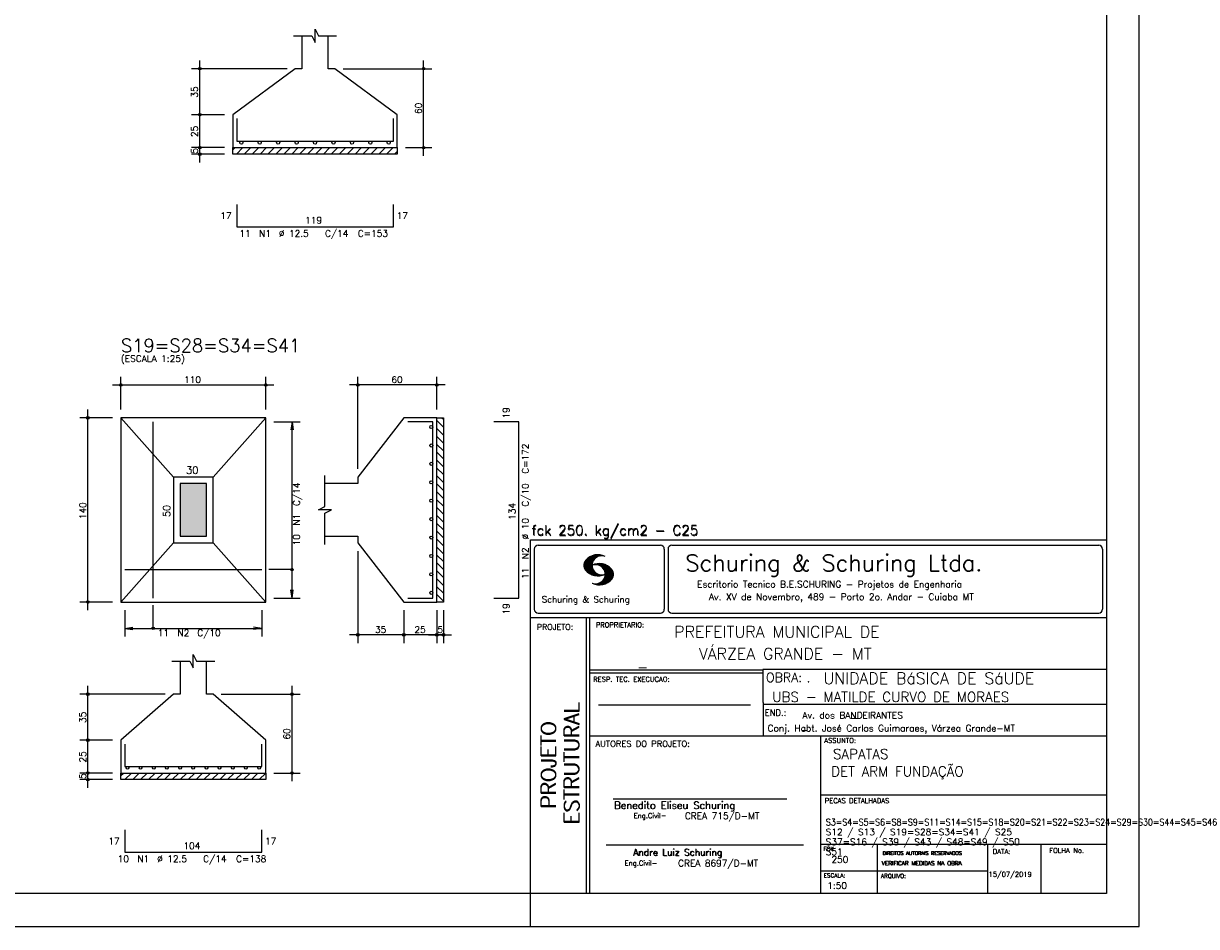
# Model space of a CAD drawing. Extents: x 0 to 85.8, y 0 to 59.4.
# Tile 4 of 5: x 50.2 to 85.8, y 0 to 27.5. Entities that reach past the tile are written whole.
import ezdxf

# ---------------------------------------------------------------- set-up
doc = ezdxf.new("R2010")
doc.units = 0
for name, color, linetype in [('1', 1, 'CONTINUOUS'), ('2', 2, 'CONTINUOUS'), ('3', 3, 'CONTINUOUS'), ('6', 6, 'CONTINUOUS'), ('7', 7, 'CONTINUOUS')]:
    doc.layers.add(name, color=color, linetype=linetype)
doc.styles.get("Standard").update_dxf_attribs({"font": 'ROMANS.SHX'})

msp = doc.modelspace()

# ---------------------------------------------------------------- linework, layer by layer
at = {"layer": '1', "linetype": 'CONTINUOUS'}
for p, q in [((56.5528, 23.615766), (56.620634, 23.6836)), ((56.66105, 23.4836), (56.86105, 23.6836)), ((56.901466, 23.4836), (57.101466, 23.6836)), ((57.141883, 23.4836), (57.341883, 23.6836)), ((57.382299, 23.4836), (57.582299, 23.6836)), ((57.622715, 23.4836), (57.822715, 23.6836)), ((57.863132, 23.4836), (58.063132, 23.6836)), ((58.103548, 23.4836), (58.303548, 23.6836)), ((58.343964, 23.4836), (58.543964, 23.6836)), ((58.584381, 23.4836), (58.784381, 23.6836)), ((58.824797, 23.4836), (59.024797, 23.6836)), ((59.065213, 23.4836), (59.265213, 23.6836)), ((59.30563, 23.4836), (59.50563, 23.6836)), ((59.546046, 23.4836), (59.746046, 23.6836)), ((59.786462, 23.4836), (59.986462, 23.6836)), ((60.026878, 23.4836), (60.226878, 23.6836)), ((60.267295, 23.4836), (60.467295, 23.6836)), ((60.507711, 23.4836), (60.707711, 23.6836)), ((60.748127, 23.4836), (60.948127, 23.6836)), ((60.988544, 23.4836), (61.188544, 23.6836)), ((61.22896, 23.4836), (61.42896, 23.6836)), ((61.469376, 23.4836), (61.5528, 23.567024)), ((62.7528, 15.382499), (62.9528, 15.182499)), ((62.908516, 15.4672), (62.9528, 15.422916)), ((62.7528, 15.142083), (62.9528, 14.942083)), ((62.7528, 14.901667), (62.9528, 14.701667)), ((62.7528, 14.66125), (62.9528, 14.46125)), ((62.7528, 14.420834), (62.9528, 14.220834)), ((62.7528, 14.180418), (62.9528, 13.980418)), ((62.7528, 13.940001), (62.9528, 13.740001)), ((62.7528, 13.699585), (62.9528, 13.499585)), ((62.7528, 13.459169), (62.9528, 13.259169)), ((62.7528, 13.218753), (62.9528, 13.018753)), ((62.7528, 12.978336), (62.9528, 12.778336)), ((62.7528, 12.73792), (62.9528, 12.53792)), ((62.7528, 12.497504), (62.9528, 12.297504)), ((62.7528, 12.257087), (62.9528, 12.057087)), ((62.7528, 12.016671), (62.9528, 11.816671)), ((62.7528, 11.776255), (62.9528, 11.576255)), ((62.7528, 11.535838), (62.9528, 11.335838)), ((62.7528, 11.295422), (62.9528, 11.095422)), ((62.7528, 11.055006), (62.9528, 10.855006)), ((62.7528, 10.81459), (62.9528, 10.61459)), ((62.7528, 10.574173), (62.9528, 10.374173)), ((62.7528, 10.333757), (62.9528, 10.133757)), ((62.7528, 10.093341), (62.9528, 9.893341)), ((53.1528, 4.588706), (53.231294, 4.6672)), ((53.27171, 4.4672), (53.47171, 4.6672)), ((53.512126, 4.4672), (53.712126, 4.6672)), ((53.752543, 4.4672), (53.952543, 4.6672)), ((53.992959, 4.4672), (54.192959, 4.6672)), ((54.233375, 4.4672), (54.433375, 4.6672)), ((54.473792, 4.4672), (54.673792, 4.6672)), ((54.714208, 4.4672), (54.914208, 4.6672)), ((54.954624, 4.4672), (55.154624, 4.6672)), ((55.19504, 4.4672), (55.39504, 4.6672)), ((55.435457, 4.4672), (55.635457, 4.6672)), ((55.675873, 4.4672), (55.875873, 4.6672)), ((55.916289, 4.4672), (56.116289, 4.6672)), ((56.156706, 4.4672), (56.356706, 4.6672)), ((56.397122, 4.4672), (56.597122, 4.6672)), ((56.637538, 4.4672), (56.837538, 4.6672)), ((56.877955, 4.4672), (57.077955, 4.6672)), ((57.118371, 4.4672), (57.318371, 4.6672)), ((57.358787, 4.4672), (57.5528, 4.661213))]:
    msp.add_line(p, q, dxfattribs=at)
for points in [[(56.5528, 23.6836), (61.5528, 23.6836), (61.5528, 23.4836), (56.5528, 23.4836), (56.5528, 23.6836)], [(62.7528, 9.8672), (62.7528, 15.4672), (62.9528, 15.4672), (62.9528, 9.8672), (62.7528, 9.8672)], [(53.1528, 4.6672), (57.5528, 4.6672), (57.5528, 4.4672), (53.1528, 4.4672), (53.1528, 4.6672)]]:
    msp.add_lwpolyline(points, dxfattribs=at)
at = {"layer": '2', "linetype": 'CONTINUOUS'}
for p, q in [((84.100006, 0), (84.100006, 59.400002)), ((58.2028, 26.0836), (55.3028, 26.0836)), ((55.5528, 24.4336), (55.5528, 26.3336)), ((58.4528, 26.0836), (58.4528, 26.0836)), ((59.6528, 26.0836), (59.6528, 26.0836)), ((59.9028, 26.0836), (62.6028, 26.0836)), ((62.3528, 23.4336), (62.3528, 26.3336)), ((56.3028, 24.6836), (55.3028, 24.6836)), ((56.3028, 24.6836), (55.3028, 24.6836)), ((55.5528, 23.4336), (55.5528, 24.9336)), ((56.5528, 24.6836), (56.5528, 24.6836)), ((56.5528, 24.6836), (56.5528, 24.6836)), ((55.5528, 23.2336), (55.5528, 23.9336)), ((56.3028, 23.6836), (55.3028, 23.6836)), ((56.3028, 23.6836), (55.3028, 23.6836)), ((56.5528, 23.6836), (56.5528, 23.6836)), ((56.5528, 23.6836), (56.5528, 23.6836)), ((61.5528, 23.6836), (61.5528, 23.6836)), ((61.8028, 23.6836), (62.6028, 23.6836)), ((56.3028, 23.4836), (55.3028, 23.4836)), ((56.5528, 23.4836), (56.5528, 23.4836)), ((52.9028, 16.4672), (57.8028, 16.4672)), ((53.1528, 15.7172), (53.1528, 16.7172)), ((57.5528, 15.7172), (57.5528, 16.7172)), ((63.0028, 16.4672), (60.1028, 16.4672)), ((60.3528, 13.9172), (60.3528, 16.7172)), ((62.7528, 15.7172), (62.7528, 16.7172)), ((52.1528, 9.6172), (52.1528, 15.7172)), ((52.9028, 15.4672), (51.9028, 15.4672)), ((53.1528, 15.4672), (53.1528, 15.4672)), ((53.1528, 15.4672), (53.1528, 15.4672)), ((57.5528, 15.4672), (57.5528, 15.4672)), ((57.5528, 15.3472), (57.5528, 15.3472)), ((57.8028, 15.3472), (58.6028, 15.3472)), ((58.3528, 15.3472), (58.320168, 15.099339)), ((58.3528, 9.9872), (58.3528, 15.3472)), ((58.3528, 15.3472), (58.385432, 15.099339)), ((62.7528, 15.4672), (62.7528, 15.4672)), ((60.3528, 13.6672), (60.3528, 13.6672)), ((60.3528, 11.6672), (60.3528, 11.6672)), ((60.3528, 11.4172), (60.3528, 8.6172)), ((65.600006, 11.755142), (83.100006, 11.755135)), ((65.600006, 1), (65.600006, 11.755142)), ((65.715988, 11.477417), (65.715988, 9.648308)), ((65.832489, 11.593918), (69.548996, 11.593918)), ((69.665497, 11.477417), (69.665497, 9.648308)), ((69.778748, 11.477417), (69.778748, 9.648308)), ((69.895248, 11.593918), (82.867508, 11.593918)), ((82.984009, 11.477417), (82.984009, 9.648308)), ((67.221771, 10.985771), (67.52832, 11.29232)), ((67.222122, 10.971992), (67.545929, 11.295792)), ((67.222168, 11.000305), (67.508011, 11.286148)), ((67.222488, 10.958214), (67.56427, 11.300003)), ((67.224365, 11.016647), (67.488403, 11.280685)), ((67.224472, 10.94606), (67.581131, 11.302727)), ((67.226578, 11.03299), (67.465408, 11.271812)), ((67.2267, 10.934158), (67.596313, 11.303772)), ((67.228943, 10.922256), (67.612335, 11.305649)), ((67.232178, 10.911354), (67.626831, 11.306015)), ((67.232437, 11.052986), (67.439468, 11.26001)), ((67.235916, 10.900948), (67.642014, 11.307053)), ((67.239258, 11.073952), (67.410522, 11.245209)), ((67.239655, 10.890556), (67.656281, 11.307182)), ((67.243561, 10.880333), (67.66925, 11.306015)), ((67.248611, 10.871239), (67.520584, 11.143219)), ((67.252747, 11.10157), (67.374313, 11.223145)), ((67.253647, 10.862129), (67.502121, 11.110611)), ((67.258682, 10.853035), (67.491592, 11.085945)), ((67.264267, 10.84449), (67.483597, 11.06382)), ((67.608673, 11.2313), (67.68306, 11.305702)), ((67.638062, 11.246552), (67.69574, 11.30423)), ((67.662872, 11.257233), (67.708405, 11.302757)), ((67.681976, 11.262199), (67.721237, 11.30146)), ((67.702469, 11.268562), (67.733063, 11.299149)), ((67.718491, 11.270424), (67.744904, 11.296837)), ((67.734482, 11.272285), (67.757004, 11.294807)), ((67.750473, 11.274147), (67.768555, 11.292221)), ((67.270782, 10.836868), (67.47966, 11.045746)), ((67.277298, 10.829247), (67.475876, 11.027817)), ((67.283813, 10.821625), (67.474167, 11.011971)), ((67.290558, 10.814232), (67.473114, 10.99678)), ((67.296936, 10.807419), (67.470306, 10.980797)), ((67.304733, 10.800133), (67.473206, 10.968597)), ((67.311829, 10.793083), (67.474121, 10.955383)), ((67.319168, 10.786293), (67.475159, 10.942276)), ((67.326828, 10.779808), (67.477615, 10.930595)), ((67.334488, 10.773323), (67.480087, 10.918922)), ((67.342133, 10.766846), (67.482544, 10.907249)), ((67.350098, 10.760674), (67.485901, 10.896469)), ((67.358337, 10.754768), (67.489655, 10.886078)), ((67.366577, 10.748863), (67.493408, 10.875694)), ((67.374802, 10.742966), (67.497208, 10.865356)), ((67.383392, 10.737427), (67.502075, 10.856102)), ((67.392227, 10.732109), (67.506958, 10.84684)), ((67.401062, 10.726807), (67.511841, 10.837578)), ((67.409882, 10.721497), (67.516922, 10.828537)), ((67.419189, 10.71666), (67.522842, 10.820305)), ((67.428635, 10.711967), (67.528748, 10.812088)), ((67.43808, 10.707275), (67.534668, 10.803864)), ((67.44754, 10.702599), (67.540802, 10.79586)), ((67.457642, 10.698563), (67.547699, 10.78862)), ((67.467743, 10.694519), (67.554611, 10.781387)), ((67.477829, 10.690483), (67.561508, 10.774155)), ((67.488205, 10.686714), (67.568588, 10.767105)), ((67.499008, 10.683372), (67.576477, 10.760849)), ((67.509796, 10.680031), (67.584366, 10.754601)), ((67.520599, 10.676697), (67.592255, 10.74836)), ((67.531494, 10.998619), (67.546158, 11.013283)), ((67.532074, 10.674026), (67.600327, 10.742287)), ((67.543625, 10.671448), (67.609238, 10.737053)), ((67.548691, 11.001663), (67.565323, 11.018303)), ((67.555176, 10.668869), (67.618134, 10.731819)), ((67.563156, 11.001991), (67.584885, 11.023735)), ((67.5672, 10.666748), (67.627045, 10.726585)), ((67.577606, 11.002319), (67.601898, 11.026611)), ((67.579605, 10.665009), (67.636261, 10.721664)), ((67.591995, 10.663277), (67.646255, 10.717522)), ((67.592072, 11.002647), (67.619476, 11.030045)), ((67.604584, 11.001007), (67.635239, 11.03167)), ((67.604782, 10.661919), (67.65625, 10.713379)), ((67.617233, 10.999535), (67.651505, 11.033806)), ((67.618134, 10.66114), (67.666229, 10.709244)), ((67.62999, 10.998154), (67.666199, 11.034363)), ((67.6315, 10.660355), (67.67691, 10.705772)), ((67.64122, 10.995239), (67.680893, 11.03492)), ((67.645309, 10.660042), (67.688126, 10.70285)), ((67.652435, 10.992317), (67.695602, 11.035484)), ((67.65976, 10.660355), (67.699341, 10.699936)), ((67.664337, 10.990074), (67.708984, 11.034729)), ((67.671295, 10.38913), (68.095734, 10.813568)), ((67.67421, 10.660667), (67.710678, 10.697136)), ((67.674881, 10.986488), (67.72316, 11.034767)), ((67.684326, 10.981789), (67.736191, 11.033653)), ((67.685135, 10.388832), (68.100952, 10.804665)), ((67.690598, 10.661674), (67.723846, 10.694931)), ((67.694321, 10.977654), (67.748459, 11.031792)), ((67.698959, 10.388527), (68.104996, 10.794571)), ((67.704605, 10.973801), (67.761597, 11.0308)), ((67.713776, 10.389206), (68.107529, 10.782967)), ((67.71431, 10.969368), (67.773758, 11.028824)), ((67.722412, 10.963333), (67.785233, 11.026146)), ((67.728806, 10.390091), (68.110825, 10.77211)), ((67.732498, 10.959282), (67.797607, 11.024391)), ((67.740387, 10.953033), (67.808838, 11.021484)), ((67.744095, 10.391251), (68.114105, 10.761261)), ((67.749115, 10.947632), (67.819702, 11.018219)), ((67.756165, 10.940536), (67.830765, 11.015137)), ((67.760544, 10.393555), (68.11557, 10.748596)), ((67.765198, 10.93544), (67.841873, 11.012115)), ((67.77211, 10.928207), (67.852234, 11.008339)), ((67.776978, 10.395859), (68.117249, 10.736137)), ((67.779831, 10.921783), (67.86261, 11.004555)), ((67.785919, 10.913734), (67.873306, 11.001122)), ((67.794006, 10.907692), (67.883316, 10.997002)), ((67.794464, 10.692261), (67.796539, 10.694336)), ((67.794861, 10.399597), (68.118942, 10.723679)), ((67.798126, 10.683296), (67.810562, 10.69574)), ((67.799911, 10.899467), (67.892731, 10.992279)), ((67.806625, 10.892029), (67.902451, 10.987854)), ((67.811752, 10.883018), (67.912231, 10.983505)), ((67.813049, 10.403664), (68.118515, 10.709122)), ((67.817169, 10.689835), (67.825378, 10.698044)), ((67.817657, 10.874802), (67.921875, 10.979012)), ((67.822357, 10.554344), (68.091095, 10.823074)), ((67.823761, 10.866768), (67.930435, 10.973442)), ((67.829498, 10.858353), (67.940002, 10.968857)), ((67.832825, 10.409302), (68.118134, 10.694611)), ((67.833084, 10.695976), (67.839569, 10.702461)), ((67.833527, 10.848244), (67.948654, 10.963379)), ((67.838394, 10.838989), (67.957047, 10.957634)), ((67.840729, 10.586838), (68.086777, 10.832893)), ((67.843323, 10.829773), (67.965561, 10.952019)), ((67.848358, 10.817596), (67.975677, 10.944923)), ((67.848709, 10.608963), (68.081818, 10.842072)), ((67.852341, 10.806755), (67.985031, 10.939453)), ((67.856201, 10.794724), (67.99379, 10.932312)), ((67.856934, 10.63131), (68.075089, 10.849472)), ((67.859863, 10.781189), (68.003067, 10.924393)), ((67.860703, 10.649239), (68.070358, 10.858894)), ((67.862656, 10.768639), (68.011749, 10.91774)), ((67.865173, 10.667847), (68.063507, 10.866165)), ((67.865234, 10.753647), (68.02092, 10.90934)), ((67.866241, 10.683037), (68.057556, 10.874352)), ((67.866318, 10.73967), (68.029205, 10.90255)), ((67.867294, 10.698235), (68.049774, 10.880722)), ((67.867905, 10.725861), (68.036682, 10.894646)), ((67.868118, 10.711845), (68.043793, 10.887527)), ((67.550323, 10.409546), (67.562592, 10.421799)), ((67.561462, 10.40654), (67.576416, 10.421486)), ((67.572601, 10.403542), (67.590225, 10.421173)), ((67.583755, 10.400551), (67.606155, 10.422958)), ((67.595673, 10.398346), (67.622162, 10.424828)), ((67.607605, 10.396141), (67.639587, 10.428116)), ((67.619553, 10.393929), (67.658707, 10.43309)), ((67.632141, 10.392387), (67.679932, 10.440178)), ((67.644958, 10.391075), (67.704071, 10.450188)), ((67.657776, 10.389755), (67.737152, 10.469131)), ((67.70816, 10.663521), (67.737625, 10.692986)), ((67.725296, 10.665939), (67.750778, 10.691422)), ((67.741867, 10.668861), (67.765747, 10.692741)), ((67.760269, 10.672806), (67.780136, 10.69268)), ((67.780106, 10.677895), (67.794464, 10.692261)), ((67.853302, 10.415634), (68.117767, 10.680092)), ((67.876404, 10.424599), (68.113495, 10.66169)), ((67.901276, 10.435333), (68.110229, 10.644287)), ((67.929581, 10.449501), (68.101624, 10.621544)), ((67.966125, 10.471909), (68.08902, 10.594803)), ((68.045029, 10.536674), (68.057724, 10.54937)), ((57.5528, 9.9872), (57.5528, 9.9872)), ((57.8028, 9.9872), (58.6028, 9.9872)), ((58.3528, 9.9872), (58.320168, 10.235061)), ((58.3528, 9.9872), (58.385432, 10.235061)), ((52.9028, 9.8672), (51.9028, 9.8672)), ((53.1528, 9.8672), (53.1528, 9.8672)), ((53.2728, 9.8672), (53.2728, 9.8672)), ((57.4328, 9.8672), (57.4328, 9.8672)), ((61.7528, 9.8672), (61.7528, 9.8672)), ((61.7528, 9.8672), (61.7528, 9.8672)), ((62.7528, 9.8672), (62.7528, 9.8672)), ((62.7528, 9.8672), (62.7528, 9.8672)), ((62.9528, 9.8672), (62.9528, 9.8672)), ((53.2728, 9.6172), (53.2728, 8.8172)), ((57.4328, 9.6172), (57.4328, 8.8172)), ((61.7528, 9.6172), (61.7528, 8.6172)), ((61.7528, 9.6172), (61.7528, 8.6172)), ((62.7528, 9.6172), (62.7528, 8.6172)), ((62.7528, 9.6172), (62.7528, 8.6172)), ((62.9528, 9.6172), (62.9528, 8.6172)), ((65.600006, 9.399994), (83.100006, 9.399994)), ((65.832489, 9.531807), (69.548996, 9.531807)), ((67.300385, 5.799995), (67.300385, 9.399994)), ((67.400391, 5.799995), (67.400391, 9.399994)), ((69.895248, 9.531807), (82.867508, 9.531807)), ((83.100006, 9.399994), (83.100006, 1)), ((53.2728, 9.0672), (53.520661, 9.099832)), ((53.2728, 9.0672), (57.4328, 9.0672)), ((53.2728, 9.0672), (53.520661, 9.034568)), ((57.4328, 9.0672), (57.184939, 9.099832)), ((57.4328, 9.0672), (57.184939, 9.034568)), ((62.0028, 8.8672), (60.1028, 8.8672)), ((63.0028, 8.8672), (61.5028, 8.8672)), ((62.5028, 8.8672), (63.2028, 8.8672)), ((72.668579, 7.799995), (67.400391, 7.799995)), ((72.668579, 7.699995), (67.400391, 7.699995)), ((83.100006, 7.814748), (72.656072, 7.814748)), ((72.668579, 6.816429), (72.668579, 7.814748)), ((52.1528, 5.4172), (52.1528, 7.3172)), ((58.3528, 4.4172), (58.3528, 7.3172)), ((54.5028, 7.0672), (51.9028, 7.0672)), ((54.7528, 7.0672), (54.7528, 7.0672)), ((55.9528, 7.0672), (55.9528, 7.0672)), ((56.2028, 7.0672), (58.6028, 7.0672)), ((72.668579, 6.816429), (72.668579, 5.799995)), ((67.670311, 6.739054), (72.288887, 6.739054)), ((72.668579, 6.7647), (83.100006, 6.764707)), ((52.1528, 4.4172), (52.1528, 5.9172)), ((67.300385, 1), (67.300385, 5.799995)), ((67.400391, 1), (67.400391, 5.799995)), ((67.400391, 5.799995), (83.100006, 5.799995)), ((74.420959, 4.799995), (74.420959, 5.799995)), ((52.9028, 5.6672), (51.9028, 5.6672)), ((52.9028, 5.6672), (51.9028, 5.6672)), ((53.1528, 5.6672), (53.1528, 5.6672)), ((53.1528, 5.6672), (53.1528, 5.6672)), ((52.9028, 4.6672), (51.9028, 4.6672)), ((52.9028, 4.6672), (51.9028, 4.6672)), ((52.1528, 4.2172), (52.1528, 4.9172)), ((53.1528, 4.6672), (53.1528, 4.6672)), ((53.1528, 4.6672), (53.1528, 4.6672)), ((57.5528, 4.6672), (57.5528, 4.6672)), ((57.8028, 4.6672), (58.6028, 4.6672)), ((74.420959, 1), (74.420959, 4.799995)), ((52.9028, 4.4672), (51.9028, 4.4672)), ((53.1528, 4.4672), (53.1528, 4.4672)), ((74.420958, 4.005768), (83.100005, 4.005775)), ((68.11142, 3.880456), (73.389854, 3.880456)), ((74.420959, 2.505768), (83.100006, 2.505775)), ((76.14679, 1), (76.14679, 2.505775)), ((79.496475, 1), (79.496475, 2.505775)), ((81.120974, 1), (81.120974, 2.505774)), ((67.897606, 2.480272), (73.894493, 2.480272)), ((74.420959, 1.691734), (79.496475, 1.691742)), ((65.600006, 0), (65.600006, 1)), ((83.100006, 1), (65.600006, 1)), ((0, 0), (84.100006, 0))]:
    msp.add_line(p, q, dxfattribs=at)
for points in [[(83.100006, 1), (2.5, 1), (2.5, 58.400002), (83.100006, 58.400002), (83.100006, 1)], [(58.4028, 27.0836), (58.9528, 27.0836), (59.0528, 26.8836), (59.0528, 27.2836), (59.1528, 27.0836), (59.7028, 27.0836)], [(58.6528, 27.0836), (58.6528, 26.0836), (58.4528, 26.0836), (56.5528, 24.6836), (56.5528, 23.6836), (61.5528, 23.6836), (61.5528, 24.6836), (59.6528, 26.0836), (59.4528, 26.0836), (59.4528, 27.0836)], [(53.1528, 9.8672), (57.5528, 9.8672), (57.5528, 15.4672), (53.1528, 15.4672), (53.1528, 9.8672)], [(54.7528, 13.6672), (53.1528, 15.4672)], [(55.9528, 13.6672), (57.5528, 15.4672)], [(59.3528, 11.8672), (60.3528, 11.8672), (60.3528, 11.6672), (61.7528, 9.8672), (62.7528, 9.8672), (62.7528, 15.4672), (61.7528, 15.4672), (60.3528, 13.6672), (60.3528, 13.4672), (59.3528, 13.4672)], [(54.7528, 11.6672), (55.9528, 11.6672), (55.9528, 13.6672), (54.7528, 13.6672), (54.7528, 11.6672)], [(59.3528, 11.6172), (59.3528, 12.5672), (59.5528, 12.6672), (59.1528, 12.6672), (59.3528, 12.7672), (59.3528, 13.7172)], [(54.9528, 11.8672), (55.7528, 11.8672), (55.7528, 13.4672), (54.9528, 13.4672), (54.9528, 11.8672)], [(54.7528, 11.6672), (53.1528, 9.8672)], [(55.9528, 11.6672), (57.5528, 9.8672)], [(58.3528, 10.8522), (57.6528, 10.8522)], [(54.1378, 9.0672), (54.1378, 9.7672)], [(54.7028, 8.0672), (55.2528, 8.0672), (55.3528, 7.8672), (55.3528, 8.2672), (55.4528, 8.0672), (56.0028, 8.0672)], [(54.9528, 8.0672), (54.9528, 7.0672), (54.7528, 7.0672), (53.1528, 5.6672), (53.1528, 4.6672), (57.5528, 4.6672), (57.5528, 5.6672), (55.9528, 7.0672), (55.7528, 7.0672), (55.7528, 8.0672)]]:
    msp.add_lwpolyline(points, dxfattribs=at)
for centre, radius in [((55.5528, 26.0836), 0.04), ((55.5528, 26.0836), 0.02), ((62.3528, 26.0836), 0.04), ((62.3528, 26.0836), 0.02), ((55.5528, 24.6836), 0.04), ((55.5528, 24.6836), 0.04), ((55.5528, 24.6836), 0.02), ((55.5528, 24.6836), 0.02), ((55.5528, 23.6836), 0.04), ((55.5528, 23.6836), 0.04), ((55.5528, 23.6836), 0.02), ((55.5528, 23.6836), 0.02), ((62.3528, 23.6836), 0.04), ((62.3528, 23.6836), 0.02), ((55.5528, 23.4836), 0.04), ((55.5528, 23.4836), 0.02), ((53.1528, 16.4672), 0.04), ((53.1528, 16.4672), 0.02), ((57.5528, 16.4672), 0.04), ((57.5528, 16.4672), 0.02), ((60.3528, 16.4672), 0.04), ((60.3528, 16.4672), 0.02), ((62.7528, 16.4672), 0.04), ((62.7528, 16.4672), 0.02), ((52.1528, 15.4672), 0.04), ((52.1528, 15.4672), 0.02), ((58.3528, 10.8522), 0.04), ((52.1528, 9.8672), 0.04), ((52.1528, 9.8672), 0.02), ((54.1378, 9.0672), 0.04), ((60.3528, 8.8672), 0.04), ((60.3528, 8.8672), 0.02), ((61.7528, 8.8672), 0.04), ((61.7528, 8.8672), 0.04), ((61.7528, 8.8672), 0.02), ((61.7528, 8.8672), 0.02), ((62.7528, 8.8672), 0.04), ((62.7528, 8.8672), 0.04), ((62.7528, 8.8672), 0.02), ((62.7528, 8.8672), 0.02), ((62.9528, 8.8672), 0.04), ((62.9528, 8.8672), 0.02), ((52.1528, 7.0672), 0.04), ((52.1528, 7.0672), 0.02), ((58.3528, 7.0672), 0.04), ((58.3528, 7.0672), 0.02), ((52.1528, 5.6672), 0.04), ((52.1528, 5.6672), 0.04), ((52.1528, 5.6672), 0.02), ((52.1528, 5.6672), 0.02), ((52.1528, 4.6672), 0.04), ((52.1528, 4.6672), 0.04), ((52.1528, 4.6672), 0.02), ((52.1528, 4.6672), 0.02), ((58.3528, 4.6672), 0.04), ((58.3528, 4.6672), 0.02), ((52.1528, 4.4672), 0.04), ((52.1528, 4.4672), 0.02)]:
    msp.add_circle(centre, radius, dxfattribs=at)
for centre, radius, start, end in [((65.832489, 11.477417), 0.116502, 90, 180), ((69.548996, 11.477417), 0.116502, 0, 90), ((69.895248, 11.477417), 0.116502, 90, 180), ((82.867508, 11.477417), 0.116502, 0, 90), ((67.465149, 10.982269), 0.243989, 140.229431, 231.895096), ((67.648087, 10.815277), 0.491555, 63.393265, 138.909058), ((67.763229, 10.98333), 0.291044, 68.851509, 291.148499), ((67.648087, 11.15139), 0.491555, 218.229782, 296.60672), ((67.692337, 10.543831), 0.491555, 41.090942, 116.606735), ((67.577194, 10.711891), 0.291044, 248.851501, 111.148491), ((67.875275, 10.710823), 0.243989, 308.104889, 39.770576), ((67.692337, 10.879951), 0.491555, 243.393265, 321.770233), ((65.832489, 9.648308), 0.116502, 180, 270), ((69.548996, 9.648308), 0.116502, 270, 0), ((69.895248, 9.648308), 0.116502, 180, 270), ((82.867508, 9.648308), 0.116502, 270, 0)]:
    msp.add_arc(centre, radius, start, end, dxfattribs=at)
for points in [[(54.9528, 11.8672), (55.7528, 11.8672), (55.7528, 13.4672)], [(54.9528, 11.8672), (55.7528, 13.4672), (54.9528, 13.4672)], [(54.9528, 11.8672), (54.9528, 13.4672), (54.9528, 11.8672)]]:
    msp.add_solid(points, dxfattribs=at)
at = {"layer": '3', "linetype": 'CONTINUOUS'}
for centre, radius in [((56.8128, 23.836215), 0.047385), ((57.3728, 23.836215), 0.047385), ((57.9328, 23.836215), 0.047385), ((58.4928, 23.836215), 0.047385), ((59.0528, 23.836215), 0.047385), ((59.6128, 23.836215), 0.047385), ((60.1728, 23.836215), 0.047385), ((60.7328, 23.836215), 0.047385), ((61.2928, 23.836215), 0.047385), ((62.585415, 15.1872), 0.047385), ((62.585415, 14.6272), 0.047385), ((62.585415, 14.0672), 0.047385), ((62.585415, 13.5072), 0.047385), ((62.585415, 12.9472), 0.047385), ((62.585415, 12.3872), 0.047385), ((62.585415, 11.8272), 0.047385), ((62.585415, 11.2672), 0.047385), ((62.585415, 10.7072), 0.047385), ((62.585415, 10.1472), 0.047385), ((53.3528, 4.82589), 0.04131), ((53.7528, 4.82589), 0.04131), ((54.1528, 4.82589), 0.04131), ((54.5528, 4.82589), 0.04131), ((54.9528, 4.82589), 0.04131), ((55.3528, 4.82589), 0.04131), ((55.7528, 4.82589), 0.04131), ((56.1528, 4.82589), 0.04131), ((56.5528, 4.82589), 0.04131), ((56.9528, 4.82589), 0.04131), ((57.3528, 4.82589), 0.04131)]:
    msp.add_circle(centre, radius, dxfattribs=at)
at = {"layer": '6', "linetype": 'CONTINUOUS'}
for p, q in [((56.6728, 24.5636), (56.6728, 23.8836)), ((61.4328, 23.8836), (61.4328, 24.5636)), ((56.6728, 23.8836), (61.4328, 23.8836)), ((56.6728, 21.9536), (56.6728, 21.2736)), ((61.4328, 21.2736), (61.4328, 21.9536)), ((56.6728, 21.2736), (61.4328, 21.2736)), ((54.1378, 9.9872), (54.1378, 15.3472)), ((62.6328, 15.3472), (61.8728, 15.3472)), ((62.6328, 9.9872), (62.6328, 15.3472)), ((65.2428, 15.3472), (64.4828, 15.3472)), ((65.2428, 9.9872), (65.2428, 15.3472)), ((53.2728, 10.8522), (57.4328, 10.8522)), ((61.8728, 9.9872), (62.6328, 9.9872)), ((64.4828, 9.9872), (65.2428, 9.9872)), ((53.2728, 5.5472), (53.2728, 4.8672)), ((57.4328, 4.8672), (57.4328, 5.5472)), ((53.2728, 4.8672), (57.4328, 4.8672)), ((53.2728, 2.9372), (53.2728, 2.2572)), ((57.4328, 2.2572), (57.4328, 2.9372)), ((53.2728, 2.2572), (57.4328, 2.2572))]:
    msp.add_line(p, q, dxfattribs=at)

# ---------------------------------------------------------------- texts
at = {"layer": '1', "linetype": 'CONTINUOUS'}
for s, height, p in [('4', 0.0004, (53.1528, 17.4072)), ('PREFEITURA MUNICIPAL DE', 0.35, (69.967754, 8.785075)), ('VÁRZEA GRANDE - MT', 0.35, (70.716987, 8.118506)), ('_', 0.35, (68.88924, 7.899706)), ('UNIDADE BáSICA DE SáUDE', 0.35, (74.501919, 7.371094)), ('UBS - MATILDE CURVO DE MORAES', 0.3, (72.946369, 6.831837)), ('.', 0.3, (73.984333, 7.423969)), ('Av. dos BANDEIRANTES', 0.2, (73.86333, 6.322955)), ('Conj. Habt. José Carlos Guimaraes, Várzea Grande-MT', 0.2, (72.803273, 5.930193)), ('_', 0.35, (75.330094, 6.362007)), ('_', 0.2, (73.86333, 5.982955)), ('SAPATAS', 0.3, (74.791907, 5.09393)), ('DET ARM FUNDAÇÃO ', 0.3, (74.737424, 4.567268)), ('S3=S4=S5=S6=S8=S9=S11=S14=S15=S18=S20=S21=S22=S23=S24=S29=S30=S44=S45=S46', 0.2, (74.571808, 3.07457)), ('S12 / S13 / S19=S28=S34=S41 / S25', 0.2, (74.571808, 2.77457)), ('S37=S16 / S39 / S43 / S48=S49 / S50', 0.2, (74.571808, 2.47457)), ('S51', 0.2, (74.571808, 2.17457)), ('250', 0.2, (74.745692, 1.940266)), ('15/07/2019', 0.15, (79.520414, 1.512631))]:
    msp.add_text(s, height=height, dxfattribs=at).set_placement(p)
at = {"layer": '2', "linetype": 'CONTINUOUS'}
for s, height, p in [('35', 0.2, (55.4928, 25.2036)), ('60', 0.2, (62.2928, 24.7036)), ('25', 0.2, (55.4928, 24.0036)), ('5', 0.2, (55.4928, 23.5036)), ('19', 0.2, (64.9628, 15.4472)), ('C=172', 0.2, (65.5428, 13.7672)), ('C/14', 0.2, (58.5928, 12.7872)), ('C/10', 0.2, (65.5428, 12.7672)), ('140', 0.2, (52.0928, 12.3872)), ('50', 0.22, (54.6528, 12.4472)), ('N1', 0.2, (58.5928, 12.1872)), ('134', 0.2, (65.1428, 12.3672)), ('%%c 10', 0.2, (65.5428, 11.7672)), ('10', 0.2, (58.5928, 11.5872)), ('N2', 0.2, (65.5428, 11.1672)), ('11', 0.2, (65.5428, 10.5672)), ('19', 0.2, (64.9628, 9.4872)), ('ESTRUTURAL', 0.45, (67.07373, 3.12536)), ('ESTRUTURAL', 0.45, (67.07373, 3.094507)), ('35', 0.2, (52.0928, 6.1872)), ('PROJETO', 0.45, (66.369095, 3.606125)), ('PROJETO', 0.45, (66.369095, 3.575272)), ('60', 0.2, (58.2928, 5.6872)), ('25', 0.2, (52.0928, 4.9872)), ('5', 0.2, (52.0928, 4.4872))]:
    msp.add_text(s, height=height, rotation=90, dxfattribs=at).set_placement(p)
for s, height, p in [('17', 0.2, (56.1728, 21.5136)), ('119', 0.2, (58.7528, 21.3736)), ('17', 0.2, (61.5328, 21.5136)), ('11', 0.2, (56.7528, 20.9736)), ('N1', 0.2, (57.3528, 20.9736)), ('%%c 12.5', 0.2, (57.9528, 20.9736)), ('C/14', 0.2, (59.3528, 20.9736)), ('C=153', 0.2, (60.3528, 20.9736)), ('(ESCALA 1:25)', 0.2, (53.1528, 17.1672)), ('110', 0.2, (55.0728, 16.5272)), ('60', 0.2, (61.3728, 16.5272)), ('30', 0.22, (55.1328, 13.7672)), ('fck 250. kg/cm2 - C25', 0.3, (65.628578, 11.907463)), ('fck 250. kg/cm2 - C25', 0.3, (65.641754, 11.880586)), ('Schuring & Schuring Ltda.', 0.5, (70.306839, 10.806786)), ('Escritorio Tecnico B.E.SCHURING - Projetos de Engenharia', 0.2, (70.664673, 10.308487)), ('Schuring & Schuring', 0.19, (65.944336, 9.851486)), ('Av. XV de Novembro, 489 - Porto 2o. Andar - Cuiaba MT', 0.2, (71.023193, 9.925888)), ('11', 0.2, (54.2728, 8.8272)), ('N2', 0.2, (54.8728, 8.8272)), ('C/10', 0.2, (55.4728, 8.8272)), ('35', 0.2, (60.8728, 8.9272)), ('25', 0.2, (62.0728, 8.9272)), ('5', 0.2, (62.7728, 8.9272)), ('PROJETO:', 0.175, (65.793152, 9.02159)), ('PROPRIETARIO:', 0.15, (67.584534, 9.097366)), ('RESP. TEC. EXECUCAO:', 0.15, (67.506004, 7.444514)), ('OBRA:', 0.278755, (72.755102, 7.434759)), ('END.:', 0.185837, (72.717902, 6.410233)), ('ASSUNTO:', 0.15, (74.525462, 5.581304)), ('AUTORES DO PROJETO:', 0.185837, (67.572014, 5.463953)), ('Benedito Eliseu Schuring', 0.22, (68.138321, 3.577287)), ('Benedito Eliseu Schuring', 0.22, (68.149795, 3.577287)), ('PECAS DETALHADAS', 0.15, (74.54287, 3.751117)), ('Eng.Civil-', 0.15, (68.737209, 3.298847)), ('CREA 715/D-MT', 0.2, (70.290742, 3.262761)), ('17', 0.2, (52.7728, 2.4972)), ('104', 0.2, (55.0528, 2.3572)), ('17', 0.2, (57.5328, 2.4972)), ('10', 0.2, (53.0528, 1.9572)), ('N1', 0.2, (53.6528, 1.9572)), ('%%c 12.5', 0.2, (54.2528, 1.9572)), ('C/14', 0.2, (55.6528, 1.9572)), ('C=138', 0.2, (56.6528, 1.9572)), ('Andre Luiz Schuring', 0.2, (68.716738, 2.158081)), ('Andre Luiz Schuring', 0.2, (68.734296, 2.149201)), ('FCK:', 0.125, (74.500763, 2.299423)), ('DIREITOS AUTORAIS RESERVADOS', 0.11, (76.294724, 2.176125)), ('DIREITOS AUTORAIS RESERVADOS', 0.11, (76.303696, 2.176125)), ('DATA:', 0.15, (79.648044, 2.2071)), ('FOLHA No.', 0.15, (81.365514, 2.23814)), ('Eng.Civil-', 0.15, (68.462773, 1.853248)), ('CREA 8697/D-MT', 0.2, (70.08334, 1.825346)), ('VERIFICAR MEDIDAS NA OBRA', 0.125, (76.271484, 1.861862)), ('VERIFICAR MEDIDAS NA OBRA', 0.125, (76.280457, 1.861862)), ('ESCALA:', 0.125, (74.507034, 1.490738)), ('ARQUIVO:', 0.125, (76.249054, 1.475601)), ('1:50', 0.2, (74.617035, 1.144112))]:
    msp.add_text(s, height=height, dxfattribs=at).set_placement(p)
at = {"layer": '7', "linetype": 'CONTINUOUS'}
msp.add_text('S19=S28=S34=S41', height=0.4, dxfattribs=at).set_placement((53.1528, 17.4672))

doc.saveas('drawing.dxf')
